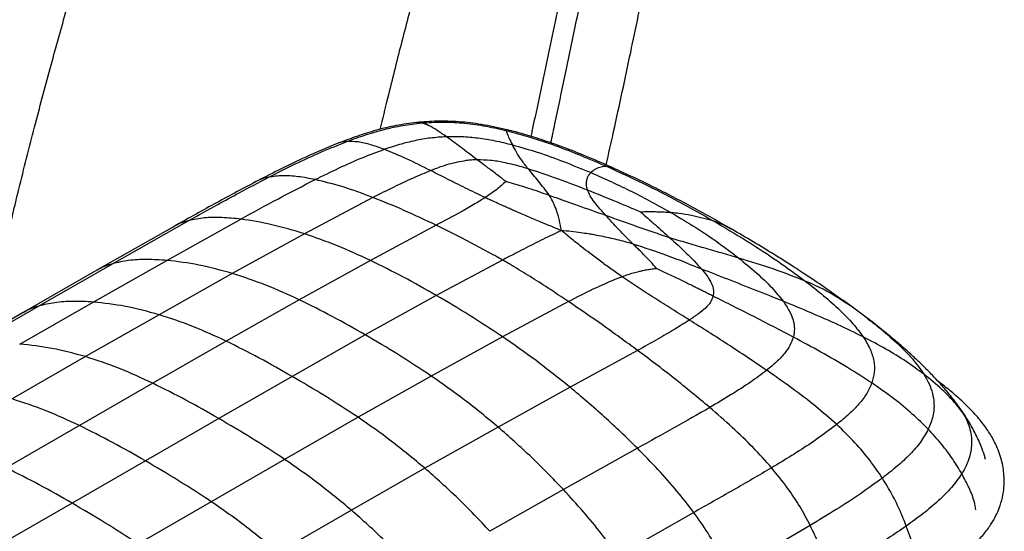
# Paper-space layout '_Isometric' of a CAD drawing. Header units: millimetres. Extents: x -373 to 687, y -154 to 896.
# Tile 14 of 15: x 451 to 687, y 394 to 517. Entities that reach past the tile are written whole.
import ezdxf

# ---------------------------------------------------------------- set-up
doc = ezdxf.new("R2010")
doc.units = ezdxf.units.MM

psp = doc.layouts.new('_Isometric')

# ---------------------------------------------------------------- linework, layer by layer
at = {"color": 7, "linetype": 'Continuous', "lineweight": 25}
for p, q in [((547.52, 491.84), (546.26, 491.93)), ((593.56, 480.9), (591.84, 481.43)), ((535.83, 474.03), (519.45, 465.36)), ((486.52, 459.01), (504.27, 468.87)), ((617.23, 468.46), (612.01, 469.77)), ((488.12, 467.02), (469.82, 456.63)), ((473.54, 458.19), (491.8, 468.51)), ((550.96, 467.42), (535.23, 458.99)), ((557, 464.43), (550.96, 467.42)), ((619.75, 467.45), (617.23, 468.46)), ((621.63, 466.41), (619.75, 467.45)), ((519.45, 465.36), (502.21, 455.88)), ((564.77, 460.27), (557, 464.43)), ((455.88, 448.09), (473.54, 458.19)), ((468.92, 449.06), (486.52, 459.01)), ((535.23, 458.99), (518.22, 449.59)), ((566.83, 459.09), (550.99, 450.65)), ((469.82, 456.63), (452.22, 446.52)), ((502.21, 455.88), (484.7, 446.03)), ((550.99, 450.65), (533.98, 441.21)), ((438.34, 437.99), (455.88, 448.09)), ((451.36, 439), (468.92, 449.06)), ((518.22, 449.59), (500.75, 439.7)), ((582.6, 449.16), (566.8, 440.76)), ((653.74, 445.44), (649.89, 448.29)), ((452.22, 446.52), (434.72, 436.43)), ((484.7, 446.03), (467.14, 436)), ((653.65, 445.46), (653.93, 445.24)), ((533.98, 441.21), (516.51, 431.28)), ((566.8, 440.76), (549.77, 431.38)), ((500.75, 439.7), (483.21, 429.64)), ((467.14, 436), (449.6, 425.89)), ((599.13, 437.49), (582.98, 428.68)), ((516.51, 431.28), (498.96, 421.2)), ((549.77, 431.38), (532.27, 421.51)), ((483.21, 429.64), (465.67, 419.53)), ((582.98, 428.68), (565.76, 419.19)), ((675.53, 424.45), (676.9, 422.6)), ((532.27, 421.51), (514.71, 411.46)), ((678.49, 420.22), (676.9, 422.6)), ((465.67, 419.53), (448.15, 409.42)), ((498.96, 421.2), (481.43, 411.09)), ((565.76, 419.19), (548.25, 409.35)), ((599.08, 414.13), (581.38, 404.24)), ((481.43, 411.09), (463.9, 400.98)), ((514.71, 411.46), (497.17, 401.35)), ((548.25, 409.35), (530.69, 399.32)), ((581.38, 404.24), (563.82, 394.27)), ((463.9, 400.98), (446.38, 390.93)), ((497.17, 401.35), (479.64, 391.23)), ((530.69, 399.32), (513.16, 389.2)), ((612.56, 398.79), (594.35, 388.45)), ((640.42, 395.64), (621.02, 384.41))]:
    psp.add_line(p, q, dxfattribs=at)
for points, knots in [([(443.26, 441.36), (443.44, 442.22), (443.9, 444.4), (444.65, 447.88), (446.11, 454.57), (448.24, 463.95), (451.36, 476.95), (454.81, 490.55), (458.56, 504.59), (462.27, 517.91), (465.9, 530.65), (469.57, 543.15), (473.47, 555.83), (477.72, 569.07), (482.04, 582), (486.36, 594.49), (490.57, 606.3), (494.93, 618.18), (499.37, 629.85), (503.77, 640.98), (508.05, 651.24), (512.15, 660.45), (516.09, 668.54), (519.86, 675.62), (522.5, 679.88), (523.75, 681.89)], [0, 0, 0, 0, 0.010905, 0.027386, 0.043843, 0.09511, 0.145059, 0.206616, 0.264832, 0.319906, 0.37217, 0.423126, 0.474851, 0.529328, 0.586968, 0.634818, 0.683747, 0.733161, 0.78181, 0.828289, 0.871202, 0.90949, 0.943354, 0.973328, 1, 1, 1, 1]), ([(591.63, 481.81), (592.22, 484.47), (593.51, 490.3), (595.47, 499.27), (597.44, 508.49), (599.47, 518.18), (601.49, 528.14), (603.52, 538.37), (605.38, 547.84), (606.91, 555.86), (608.13, 562.44), (609.08, 567.64), (609.75, 571.42), (610.2, 573.98), (610.46, 575.49), (610.71, 576.9), (610.93, 578.23), (611.18, 579.65), (611.47, 581.36), (611.77, 583.19), (612.09, 585.11), (612.45, 587.33), (612.92, 590.29), (613.5, 594.01), (614.22, 598.82), (615.05, 604.81), (615.92, 612.01), (616.69, 619.52), (616.97, 624.72), (617.11, 627.14)], [0, 0, 0, 0, 0.053738, 0.118006, 0.18166, 0.240586, 0.315152, 0.384505, 0.449552, 0.509164, 0.549352, 0.585411, 0.617096, 0.628363, 0.63896, 0.64888, 0.658117, 0.666942, 0.679136, 0.694257, 0.705138, 0.720657, 0.741604, 0.767964, 0.799662, 0.843639, 0.894277, 0.950723, 1, 1, 1, 1]), ([(573.98, 624.6), (573.54, 622.21), (572.63, 617.17), (570.81, 609.46), (568.7, 601.29), (566.33, 592.81), (564.46, 586.37), (563.07, 581.69), (562.12, 578.48), (560.95, 574.57), (559.67, 570.33), (557.19, 562.13), (553.75, 550.77), (549.54, 536.52), (545.89, 523.39), (542.52, 510.55), (539.76, 499.53), (538.11, 492.77), (537.51, 490.3)], [0, 0, 0, 0, 0.051425, 0.10812, 0.168834, 0.232267, 0.297099, 0.313135, 0.337238, 0.369143, 0.400872, 0.432384, 0.553284, 0.655809, 0.752406, 0.847611, 0.944234, 1, 1, 1, 1]), ([(600.93, 622.69), (600.41, 618.82), (599.42, 611.4), (597.49, 600.99), (595.58, 591.61), (593.78, 583.2), (592.15, 575.74), (590.73, 569.2), (589.19, 562.1), (587.44, 554.04), (585.42, 544.63), (583.43, 535.34), (581.49, 526.18), (579.62, 517.22), (577.72, 508.14), (575.81, 499.01), (574.43, 492.5), (573.69, 489.05), (573.6, 488.63)], [0, 0, 0, 0, 0.083853, 0.160765, 0.23077, 0.293819, 0.349897, 0.398997, 0.441113, 0.509915, 0.580387, 0.652722, 0.71885, 0.785936, 0.853799, 0.922441, 0.990678, 1, 1, 1, 1]), ([(578.38, 487.06), (578.71, 488.59), (579.86, 493.98), (581.86, 503.5), (584.44, 515.87), (587.14, 528.75), (589.94, 541.88), (592.34, 553.03), (594.32, 562.19), (595.85, 569.22), (597.32, 575.94), (598.5, 581.36), (599.47, 585.89), (600.33, 589.92), (601.33, 594.74), (602.44, 600.36), (603.64, 606.81), (604.87, 614.12), (605.54, 619.35), (605.9, 622.11)], [0, 0, 0, 0, 0.03419, 0.120326, 0.211965, 0.309639, 0.40732, 0.505007, 0.558733, 0.612087, 0.662325, 0.709054, 0.733355, 0.76335, 0.799072, 0.840541, 0.887772, 0.940876, 1, 1, 1, 1]), ([(567.53, 490.32), (565.62, 490.74), (561.97, 491.54), (556.46, 492.17), (551.22, 492.36), (547.9, 492.09), (546.26, 491.96)], [0, 0, 0, 0, 0.275367, 0.528668, 0.767797, 1, 1, 1, 1]), ([(546.26, 491.96), (544.63, 491.74), (541.33, 491.3), (536.57, 490.13), (531.87, 488.66), (528.84, 487.49), (527.29, 486.9)], [0, 0, 0, 0, 0.238892, 0.482355, 0.734898, 1, 1, 1, 1]), ([(529.62, 487.41), (531.08, 487.95), (533.94, 489), (538.4, 490.3), (542.89, 491.31), (545.99, 491.67), (547.52, 491.84)], [0, 0, 0, 0, 0.266975, 0.519842, 0.762546, 1, 1, 1, 1]), ([(547.52, 491.84), (549.09, 491.94), (552.27, 492.14), (557.23, 491.89), (562.42, 491.23), (565.85, 490.45), (567.63, 490.05)], [0, 0, 0, 0, 0.231651, 0.470619, 0.724212, 1, 1, 1, 1]), ([(553.32, 488.62), (552.59, 489.13), (551.14, 490.13), (549.21, 491.27), (548.08, 491.66), (547.52, 491.84)], [0, 0, 0, 0, 0.344512, 0.680469, 1, 1, 1, 1]), ([(567.53, 490.32), (567.53, 490.32), (567.51, 490.39), (567.57, 490.22), (567.63, 490.05)], [0, 0, 0, 0, 0.011241, 1, 1, 1, 1]), ([(593.56, 480.98), (591.42, 481.92), (587.4, 483.69), (581.54, 485.99), (576.33, 487.82), (571.75, 489.25), (568.85, 489.99), (567.53, 490.32)], [0, 0, 0, 0, 0.263794, 0.493484, 0.690941, 0.858771, 1, 1, 1, 1]), ([(567.63, 490.05), (567.72, 489.83), (567.89, 489.37), (568.4, 488.18), (568.92, 487.15), (569.18, 486.63)], [0, 0, 0, 0, 0.322802, 0.65847, 1, 1, 1, 1]), ([(567.63, 490.05), (569.55, 489.54), (573.56, 488.48), (579.5, 486.45), (585.68, 484.1), (589.75, 482.33), (591.84, 481.43)], [0, 0, 0, 0, 0.2220668, 0.4640344, 0.7241543, 1, 1, 1, 1]), ([(538.53, 485.55), (539.77, 485.97), (542.16, 486.78), (545.88, 487.71), (549.56, 488.37), (552.08, 488.54), (553.32, 488.62)], [0, 0, 0, 0, 0.2738812, 0.5278106, 0.7676066, 1, 1, 1, 1]), ([(553.32, 488.62), (554.57, 488.64), (557.12, 488.68), (561.04, 488.3), (565.11, 487.63), (567.79, 486.97), (569.18, 486.63)], [0, 0, 0, 0, 0.23247, 0.471968, 0.72561, 1, 1, 1, 1]), ([(560.76, 483.03), (559.38, 484.09), (556.64, 486.18), (554.42, 487.81), (553.32, 488.62)], [0, 0, 0, 0, 0.504639, 1, 1, 1, 1]), ([(527.29, 486.9), (524.78, 485.85), (519.97, 483.84), (513.53, 480.73), (509.56, 478.69), (507.71, 477.75)], [0, 0, 0, 0, 0.369361, 0.707327, 1, 1, 1, 1]), ([(510.92, 478.88), (513.03, 479.94), (517.14, 482.01), (523.33, 484.9), (527.57, 486.59), (529.62, 487.41)], [0, 0, 0, 0, 0.352033, 0.687128, 1, 1, 1, 1]), ([(522.04, 478.32), (523.93, 479.25), (527.59, 481.05), (533.04, 483.5), (536.76, 484.89), (538.53, 485.55)], [0, 0, 0, 0, 0.359413, 0.694552, 1, 1, 1, 1]), ([(529.62, 487.41), (528.82, 487.35), (528.01, 487.3), (527.3, 486.9), (527.3, 486.9)], [0, 0, 0, 0, 0.991783, 1, 1, 1, 1]), ([(538.53, 485.55), (537.43, 485.94), (535.28, 486.7), (532.31, 487.4), (530.5, 487.41), (529.62, 487.41)], [0, 0, 0, 0, 0.349797, 0.685023, 1, 1, 1, 1]), ([(549.67, 480.46), (547.69, 481.44), (543.72, 483.43), (540.27, 484.84), (538.53, 485.55)], [0, 0, 0, 0, 0.496081, 1, 1, 1, 1]), ([(572.93, 480.9), (572.4, 481.59), (571.32, 483.01), (570.11, 484.93), (569.49, 486.06), (569.18, 486.63)], [0, 0, 0, 0, 0.318677, 0.654574, 1, 1, 1, 1]), ([(569.18, 486.63), (571.19, 486.05), (575.41, 484.85), (581.65, 482.59), (585.8, 480.86), (587.95, 479.97)], [0, 0, 0, 0, 0.304322, 0.639776, 1, 1, 1, 1]), ([(558.12, 482.85), (556.71, 482.59), (553.67, 482.03), (551.06, 481.01), (549.67, 480.46)], [0, 0, 0, 0, 0.463242, 1, 1, 1, 1]), ([(560.76, 483.03), (560.31, 483.02), (559.42, 483), (558.55, 482.9), (558.12, 482.85)], [0, 0, 0, 0, 0.499998, 1, 1, 1, 1]), ([(567.62, 477.83), (567.02, 478.31), (565.88, 479.23), (564.71, 480.11), (564.1, 480.57), (563.91, 480.71), (563.59, 480.95), (563.23, 481.21), (562.93, 481.43), (562.81, 481.52), (562.77, 481.55), (562.76, 481.56), (562.75, 481.57), (562.73, 481.58), (562.71, 481.6), (562.7, 481.6), (562.7, 481.61), (562.69, 481.61), (562.66, 481.63), (562.55, 481.71), (561.9, 482.19), (561.29, 482.64), (560.76, 483.03)], [0, 0, 0, 0, 0.249096, 0.470928, 0.49546, 0.515518, 0.552964, 0.634456, 0.672429, 0.687445, 0.689517, 0.690049, 0.691227, 0.695424, 0.699695, 0.699983, 0.700102, 0.700492, 0.704621, 0.712877, 0.749763, 1, 1, 1, 1]), ([(572.93, 480.9), (572.27, 481.09), (570.98, 481.48), (569.04, 481.98), (566.71, 482.5), (563.95, 482.96), (561.81, 483.01), (560.76, 483.03)], [0, 0, 0, 0, 0.171622, 0.3355586, 0.4942714, 0.750392, 1, 1, 1, 1]), ([(549.67, 480.46), (548.25, 479.87), (545.24, 478.62), (540.65, 476.45), (537.49, 474.86), (535.83, 474.03)], [0, 0, 0, 0, 0.295487, 0.630969, 1, 1, 1, 1]), ([(562.68, 474.01), (561.08, 474.78), (557.88, 476.3), (553.57, 478.48), (550.97, 479.8), (549.67, 480.46)], [0, 0, 0, 0, 0.332368, 0.663932, 1, 1, 1, 1]), ([(578.04, 474.51), (577.18, 475.68), (575.45, 478.02), (573.77, 479.94), (572.93, 480.9)], [0, 0, 0, 0, 0.498894, 1, 1, 1, 1]), ([(587.13, 475.8), (584.83, 476.7), (580.17, 478.53), (575.36, 480.1), (572.93, 480.9)], [0, 0, 0, 0, 0.494284, 1, 1, 1, 1]), ([(591.84, 481.43), (591.36, 481.42), (590.39, 481.39), (589.04, 480.87), (588.31, 480.27), (587.95, 479.97)], [0, 0, 0, 0, 0.330439, 0.666135, 1, 1, 1, 1]), ([(591.84, 481.43), (594.72, 480.11), (600.58, 477.43), (609.04, 473.08), (614.49, 470.01), (617.23, 468.46)], [0, 0, 0, 0, 0.322537, 0.658026, 1, 1, 1, 1]), ([(621.67, 466.45), (618.59, 468.2), (612.52, 471.63), (603.17, 476.51), (596.71, 479.51), (593.56, 480.98)], [0, 0, 0, 0, 0.344974, 0.680483, 1, 1, 1, 1]), ([(491.8, 468.51), (494.11, 469.8), (498.11, 472.03), (504.45, 475.5), (508.55, 477.64), (510.92, 478.88)], [0, 0, 0, 0, 0.3668543, 0.6332309, 1, 1, 1, 1]), ([(504.27, 468.87), (507.24, 470.5), (513.09, 473.72), (519.09, 476.8), (522.04, 478.32)], [0, 0, 0, 0, 0.5076558, 1, 1, 1, 1]), ([(510.92, 478.88), (509.94, 478.66), (508.81, 478.42), (507.84, 477.78), (507.72, 477.7)], [0, 0, 0, 0, 0.877071, 1, 1, 1, 1]), ([(522.04, 478.32), (520.67, 478.58), (518, 479.08), (514.28, 479.34), (512.02, 479.03), (510.92, 478.88)], [0, 0, 0, 0, 0.352101, 0.686726, 1, 1, 1, 1]), ([(535.83, 474.03), (533.42, 474.93), (528.63, 476.71), (524.23, 477.78), (522.04, 478.32)], [0, 0, 0, 0, 0.503156, 1, 1, 1, 1]), ([(587.95, 479.97), (587.88, 479.89), (587.72, 479.73), (587.52, 479.47), (587.32, 479.18), (587.17, 478.89), (587.03, 478.58), (586.91, 478.19), (586.82, 477.7), (586.82, 477.1), (586.9, 476.49), (587.06, 476.03), (587.13, 475.8)], [0, 0, 0, 0, 0.08397, 0.167343, 0.25008, 0.344031, 0.40955, 0.495967, 0.633471, 0.750485, 0.876108, 1, 1, 1, 1]), ([(587.95, 479.97), (591.29, 478.49), (598.06, 475.47), (604.14, 472.09), (607.23, 470.38)], [0, 0, 0, 0, 0.491762, 1, 1, 1, 1]), ([(507.7, 477.74), (504.4, 475.99), (497.79, 472.47), (491.33, 468.84), (488.11, 467.02)], [0, 0, 0, 0, 0.500162, 1, 1, 1, 1]), ([(567.62, 477.83), (566.93, 477.21), (565.54, 475.97), (563.64, 474.67), (562.68, 474.01)], [0, 0, 0, 0, 0.493948, 1, 1, 1, 1]), ([(578.04, 474.51), (576.38, 475.09), (572.93, 476.31), (569.44, 477.31), (567.62, 477.83)], [0, 0, 0, 0, 0.479014, 1, 1, 1, 1]), ([(591.56, 469.71), (590.58, 470.81), (589.12, 472.47), (587.72, 474.46), (587.33, 475.35), (587.13, 475.8)], [0, 0, 0, 0, 0.49345, 0.744996, 1, 1, 1, 1]), ([(599.87, 470.54), (598.01, 471.33), (593.74, 473.14), (589.52, 474.84), (587.13, 475.8)], [0, 0, 0, 0, 0.4342764, 1, 1, 1, 1]), ([(550.96, 467.42), (548.36, 468.64), (543.13, 471.11), (538.28, 473.05), (535.83, 474.03)], [0, 0, 0, 0, 0.4961109, 1, 1, 1, 1]), ([(562.68, 474.01), (561.88, 473.5), (560.07, 472.35), (556.13, 470.17), (552.98, 468.49), (550.96, 467.42)], [0, 0, 0, 0, 0.223763, 0.504277, 1, 1, 1, 1]), ([(580.92, 466.15), (580.1, 466.48), (578.51, 467.12), (575.92, 468.19), (573.61, 469.16), (571.58, 470.03), (570.18, 470.63), (569.01, 471.14), (567.93, 471.62), (566.97, 472.05), (565.81, 472.57), (564.76, 473.05), (563.63, 473.57), (563.01, 473.86), (562.68, 474.01)], [0, 0, 0, 0, 0.126972, 0.246045, 0.405423, 0.495175, 0.575326, 0.636128, 0.688918, 0.756256, 0.800345, 0.887221, 0.939851, 1, 1, 1, 1]), ([(579.73, 471.01), (579.49, 471.62), (579, 472.84), (578.36, 473.95), (578.04, 474.51)], [0, 0, 0, 0, 0.498624, 1, 1, 1, 1]), ([(591.56, 469.71), (589.29, 470.51), (585.78, 471.76), (582.31, 472.98), (580.91, 473.48), (580.42, 473.65), (579.41, 474.01), (578.58, 474.31), (578.04, 474.51)], [0, 0, 0, 0, 0.494408, 0.765031, 0.773307, 0.810376, 0.875232, 1, 1, 1, 1]), ([(580.92, 466.15), (580.77, 466.96), (580.55, 468.19), (580.23, 469.44), (580, 470.25), (579.85, 470.66), (579.73, 471.01)], [0, 0, 0, 0, 0.486762, 0.734448, 0.774438, 1, 1, 1, 1]), ([(504.27, 468.87), (502.74, 469.02), (499.75, 469.32), (495.55, 469.26), (493.03, 468.76), (491.8, 468.51)], [0, 0, 0, 0, 0.35205, 0.686529, 1, 1, 1, 1]), ([(519.45, 465.36), (516.83, 466.15), (511.65, 467.72), (506.71, 468.49), (504.27, 468.87)], [0, 0, 0, 0, 0.504298, 1, 1, 1, 1]), ([(606.83, 464.43), (605.51, 464.85), (602.89, 465.7), (597.76, 467.48), (594.03, 468.82), (591.56, 469.71)], [0, 0, 0, 0, 0.254956, 0.506447, 1, 1, 1, 1]), ([(598.08, 462.91), (597.77, 463.2), (597.19, 463.76), (596.63, 464.31), (596.36, 464.59), (596.28, 464.67), (596.08, 464.87), (595.49, 465.48), (593.87, 467.17), (592.53, 468.64), (591.56, 469.71)], [0, 0, 0, 0, 0.124775, 0.23397, 0.237291, 0.242458, 0.269598, 0.323197, 0.50488, 1, 1, 1, 1]), ([(604.64, 470.54), (604.22, 470.55), (603.27, 470.58), (601.72, 470.59), (600.58, 470.57), (599.95, 470.55), (599.9, 470.54), (599.88, 470.54), (599.87, 470.54)], [0, 0, 0, 0, 0.271396, 0.601335, 0.971678, 0.985839, 0.99292, 1, 1, 1, 1]), ([(599.87, 470.54), (601, 469.56), (603.25, 467.6), (605.64, 465.48), (606.83, 464.43)], [0, 0, 0, 0, 0.504011, 1, 1, 1, 1]), ([(607.23, 470.38), (606.89, 470.4), (606.46, 470.44), (605.6, 470.49), (605.07, 470.52), (604.64, 470.54)], [0, 0, 0, 0, 0.386208, 0.511947, 1, 1, 1, 1]), ([(607.23, 470.38), (609.2, 469.2), (613.13, 466.87), (618.47, 463.26), (621.72, 460.78), (623.32, 459.56)], [0, 0, 0, 0, 0.339849, 0.674845, 1, 1, 1, 1]), ([(612.01, 469.77), (611.01, 469.93), (609.44, 470.18), (607.82, 470.32), (607.23, 470.38)], [0, 0, 0, 0, 0.632037, 1, 1, 1, 1]), ([(491.8, 468.51), (490.7, 468.2), (489.4, 467.84), (488.31, 467.09), (488.14, 466.98)], [0, 0, 0, 0, 0.846218, 1, 1, 1, 1]), ([(617.23, 468.46), (619.9, 466.88), (625.2, 463.75), (632.55, 458.97), (637.02, 455.69), (639.21, 454.08)], [0, 0, 0, 0, 0.341976, 0.677465, 1, 1, 1, 1]), ([(649.89, 448.29), (646.94, 450.38), (643.06, 453.14), (638.4, 456.2), (636.3, 457.56), (634.21, 458.89), (629.47, 461.87), (625.07, 464.45), (621.66, 466.46)], [0, 0, 0, 0, 0.3332073, 0.4380171, 0.5001099, 0.5525499, 0.6531843, 1, 1, 1, 1]), ([(535.23, 458.99), (532.58, 460.21), (527.25, 462.66), (522.06, 464.45), (519.45, 465.36)], [0, 0, 0, 0, 0.495647, 1, 1, 1, 1]), ([(579.89, 465.66), (578.38, 464.93), (575.34, 463.46), (572.3, 461.91), (570.77, 461.12)], [0, 0, 0, 0, 0.4974887, 1, 1, 1, 1]), ([(580.92, 466.15), (580.74, 466.06), (580.39, 465.9), (580.05, 465.74), (579.89, 465.66)], [0, 0, 0, 0, 0.525692, 1, 1, 1, 1]), ([(595.47, 455.09), (594.55, 455.72), (592.76, 456.96), (590.18, 458.84), (587.85, 460.59), (585.46, 462.44), (583.2, 464.25), (581.64, 465.55), (580.92, 466.15)], [0, 0, 0, 0, 0.168994, 0.331099, 0.504804, 0.64255, 0.83433, 1, 1, 1, 1]), ([(590.42, 464.79), (589.72, 464.93), (588.91, 465.08), (587.88, 465.25), (586.96, 465.39), (584.61, 465.74), (582.47, 465.98), (580.92, 466.15)], [0, 0, 0, 0, 0.221965, 0.258686, 0.32743, 0.512723, 1, 1, 1, 1]), ([(598.08, 462.91), (596.82, 463.26), (594.29, 463.98), (591.71, 464.52), (590.42, 464.79)], [0, 0, 0, 0, 0.499058, 1, 1, 1, 1]), ([(606.83, 464.43), (608.17, 463.22), (610.84, 460.82), (613.26, 458.22), (614.46, 456.92)], [0, 0, 0, 0, 0.500554, 1, 1, 1, 1]), ([(623.32, 459.56), (621.94, 459.96), (619.21, 460.76), (615.05, 461.95), (610.93, 463.15), (608.19, 464), (606.83, 464.43)], [0, 0, 0, 0, 0.2601302, 0.5137396, 0.7602546, 1, 1, 1, 1]), ([(599.72, 461.27), (599.45, 461.55), (598.9, 462.09), (598.35, 462.63), (598.08, 462.91)], [0, 0, 0, 0, 0.4951517, 1, 1, 1, 1]), ([(614.46, 456.92), (611.75, 458.01), (606.33, 460.18), (600.83, 462), (598.08, 462.91)], [0, 0, 0, 0, 0.50113, 1, 1, 1, 1]), ([(486.52, 459.01), (484.92, 459.11), (481.81, 459.3), (477.43, 459.09), (474.81, 458.49), (473.54, 458.19)], [0, 0, 0, 0, 0.351928, 0.686418, 1, 1, 1, 1]), ([(566.83, 459.09), (566.49, 459.29), (566.12, 459.5), (565.43, 459.89), (565.09, 460.09), (564.77, 460.27)], [0, 0, 0, 0, 0.500076, 0.535397, 1, 1, 1, 1]), ([(570.77, 461.12), (570.67, 461.07), (569.79, 460.62), (568.47, 459.94), (567.26, 459.31), (566.83, 459.09)], [0, 0, 0, 0, 0.078559, 0.671748, 1, 1, 1, 1]), ([(603.67, 457.02), (603.66, 457.03), (603.22, 457.62), (602.2, 458.71), (600.88, 460.11), (600.05, 460.94), (599.72, 461.27)], [0, 0, 0, 0, 0.008921, 0.381786, 0.755248, 1, 1, 1, 1]), ([(623.32, 459.56), (624.77, 458.37), (627.59, 456.07), (631.22, 452.63), (633.08, 450.33), (633.97, 449.23)], [0, 0, 0, 0, 0.360231, 0.695672, 1, 1, 1, 1]), ([(639.21, 454.08), (636.69, 455.07), (631.63, 457.06), (626.1, 458.72), (623.32, 459.56)], [0, 0, 0, 0, 0.498049, 1, 1, 1, 1]), ([(473.54, 458.19), (472.4, 457.85), (471.08, 457.46), (469.99, 456.69), (469.84, 456.59)], [0, 0, 0, 0, 0.869528, 1, 1, 1, 1]), ([(502.21, 455.88), (499.52, 456.62), (494.19, 458.1), (489.06, 458.71), (486.52, 459.01)], [0, 0, 0, 0, 0.5041799, 1, 1, 1, 1]), ([(550.99, 450.65), (548.36, 452.14), (543.09, 455.13), (537.86, 457.7), (535.23, 458.99)], [0, 0, 0, 0, 0.497993, 1, 1, 1, 1]), ([(568.86, 457.91), (568.68, 458.01), (568.34, 458.21), (567.66, 458.61), (567.17, 458.89), (566.83, 459.09)], [0, 0, 0, 0, 0.271001, 0.499916, 1, 1, 1, 1]), ([(582.6, 449.16), (582.48, 449.23), (581.03, 450.21), (578.15, 452.12), (573.96, 454.81), (570.83, 456.74), (569.12, 457.75), (568.86, 457.91)], [0, 0, 0, 0, 0.025474, 0.313905, 0.627933, 0.94216, 1, 1, 1, 1]), ([(603.67, 457.02), (603.31, 456.97), (602.6, 456.89), (601.51, 456.73), (600.47, 456.54), (599.32, 456.28), (598.11, 455.96), (596.77, 455.55), (595.91, 455.24), (595.47, 455.09)], [0, 0, 0, 0, 0.128691, 0.249534, 0.381401, 0.493874, 0.664774, 0.826964, 1, 1, 1, 1]), ([(617.19, 450.46), (616.81, 450.65), (616.05, 451.03), (614.92, 451.6), (613.88, 452.12), (612.86, 452.63), (611.8, 453.15), (610.96, 453.57), (610.02, 454.03), (609.05, 454.5), (607.68, 455.17), (606.3, 455.82), (604.96, 456.44), (604.09, 456.83), (603.67, 457.02)], [0, 0, 0, 0, 0.0834999, 0.1668148, 0.250239, 0.3135578, 0.3935669, 0.4839089, 0.5017505, 0.6014075, 0.7006657, 0.8071501, 0.9081317, 1, 1, 1, 1]), ([(614.46, 456.92), (614.85, 456.45), (615.7, 455.42), (616.6, 453.99), (617.14, 452.67), (617.37, 451.56), (617.25, 450.82), (617.19, 450.46)], [0, 0, 0, 0, 0.229443, 0.49586, 0.663443, 0.834129, 1, 1, 1, 1]), ([(633.97, 449.23), (631.73, 450.13), (627.33, 451.9), (620.81, 454.44), (616.54, 456.11), (614.46, 456.92)], [0, 0, 0, 0, 0.345424, 0.681318, 1, 1, 1, 1]), ([(518.22, 449.59), (515.56, 450.81), (510.18, 453.26), (504.88, 455), (502.21, 455.88)], [0, 0, 0, 0, 0.49538, 1, 1, 1, 1]), ([(595.47, 455.09), (595.17, 454.98), (594.57, 454.77), (593.98, 454.54), (593.69, 454.42)], [0, 0, 0, 0, 0.499744, 1, 1, 1, 1]), ([(611.52, 444.75), (610.1, 445.64), (607.29, 447.4), (603.18, 450), (599.21, 452.55), (596.71, 454.24), (595.47, 455.09)], [0, 0, 0, 0, 0.25315, 0.500143, 0.750983, 1, 1, 1, 1]), ([(593.69, 454.42), (591.93, 453.66), (588.12, 452.01), (584.53, 450.16), (582.6, 449.16)], [0, 0, 0, 0, 0.461623, 1, 1, 1, 1]), ([(639.21, 454.08), (640.71, 452.92), (643.61, 450.65), (647.43, 447.24), (650.67, 443.97), (652.3, 441.77), (653.08, 440.72)], [0, 0, 0, 0, 0.275845, 0.535967, 0.777936, 1, 1, 1, 1]), ([(649.85, 448.19), (648.57, 449.09), (645.33, 451.34), (641.51, 453.05), (639.21, 454.08)], [0, 0, 0, 0, 0.398226, 1, 1, 1, 1]), ([(566.8, 440.76), (564.15, 442.52), (558.88, 446.02), (553.61, 449.11), (550.99, 450.65)], [0, 0, 0, 0, 0.502002, 1, 1, 1, 1]), ([(617.19, 450.46), (617.02, 449.97), (616.67, 448.98), (615.38, 447.57), (613.65, 446.16), (612.26, 445.24), (611.52, 444.75)], [0, 0, 0, 0, 0.226077, 0.460399, 0.715445, 1, 1, 1, 1]), ([(636.38, 440.67), (633.18, 442.34), (626.78, 445.68), (620.38, 448.87), (617.19, 450.46)], [0, 0, 0, 0, 0.5003223, 1, 1, 1, 1]), ([(455.88, 448.09), (454.73, 447.73), (453.44, 447.33), (452.36, 446.58), (452.24, 446.49)], [0, 0, 0, 0, 0.886002, 1, 1, 1, 1]), ([(468.92, 449.06), (467.31, 449.14), (464.18, 449.3), (459.79, 449.03), (457.15, 448.39), (455.88, 448.09)], [0, 0, 0, 0, 0.351926, 0.686481, 1, 1, 1, 1]), ([(484.7, 446.03), (481.99, 446.77), (476.63, 448.23), (471.47, 448.78), (468.92, 449.06)], [0, 0, 0, 0, 0.504041, 1, 1, 1, 1]), ([(533.98, 441.21), (531.36, 442.71), (526.1, 445.71), (520.85, 448.29), (518.22, 449.59)], [0, 0, 0, 0, 0.497777, 1, 1, 1, 1]), ([(599.13, 437.49), (596.31, 439.55), (590.71, 443.65), (585.29, 447.33), (582.6, 449.16)], [0, 0, 0, 0, 0.5038833, 1, 1, 1, 1]), ([(633.97, 449.23), (634.48, 448.47), (635.47, 447.01), (636.37, 444.82), (636.75, 442.71), (636.5, 441.34), (636.38, 440.67)], [0, 0, 0, 0, 0.27439, 0.528032, 0.767529, 1, 1, 1, 1]), ([(653.08, 440.72), (651.09, 441.7), (647.02, 443.69), (640.61, 446.49), (636.19, 448.31), (633.97, 449.23)], [0, 0, 0, 0, 0.322801, 0.658469, 1, 1, 1, 1]), ([(500.75, 439.7), (498.08, 440.93), (492.69, 443.42), (487.38, 445.16), (484.7, 446.03)], [0, 0, 0, 0, 0.495092, 1, 1, 1, 1]), ([(675.68, 424.44), (674.91, 425.44), (673.51, 427.28), (671.46, 429.62), (669.83, 431.37), (668.56, 432.67), (667.51, 433.71), (666.55, 434.64), (665.53, 435.6), (664.27, 436.77), (662.54, 438.31), (660.21, 440.3), (657.23, 442.75), (654.98, 444.48), (653.74, 445.44)], [0, 0, 0, 0, 0.121905, 0.222186, 0.298743, 0.351746, 0.397688, 0.440908, 0.481386, 0.534218, 0.611537, 0.714305, 0.843513, 1, 1, 1, 1]), ([(653.93, 445.24), (654.86, 444.54), (657.45, 442.58), (661.14, 439.33), (664.91, 435.59), (666.72, 433.05), (667.58, 431.83)], [0, 0, 0, 0, 0.168434, 0.467474, 0.745069, 1, 1, 1, 1]), ([(611.52, 444.75), (610.36, 444.02), (607.88, 442.45), (603.71, 440.05), (600.71, 438.37), (599.13, 437.49)], [0, 0, 0, 0, 0.295487, 0.630969, 1, 1, 1, 1]), ([(630.01, 432.74), (626.89, 434.83), (620.71, 438.98), (614.57, 442.84), (611.52, 444.75)], [0, 0, 0, 0, 0.503918, 1, 1, 1, 1]), ([(549.77, 431.38), (547.13, 433.12), (541.87, 436.6), (536.61, 439.68), (533.98, 441.21)], [0, 0, 0, 0, 0.502221, 1, 1, 1, 1]), ([(582.98, 428.68), (580.27, 430.85), (574.89, 435.15), (569.48, 438.9), (566.8, 440.76)], [0, 0, 0, 0, 0.50435, 1, 1, 1, 1]), ([(636.38, 440.67), (636.15, 440.01), (635.68, 438.66), (634.26, 436.68), (632.38, 434.69), (630.82, 433.41), (630.01, 432.74)], [0, 0, 0, 0, 0.23238, 0.472189, 0.72613, 1, 1, 1, 1]), ([(655.16, 429.71), (653.22, 430.96), (649.23, 433.53), (642.93, 437.15), (638.58, 439.49), (636.38, 440.67)], [0, 0, 0, 0, 0.319524, 0.65549, 1, 1, 1, 1]), ([(653.08, 440.72), (653.69, 439.74), (654.84, 437.87), (655.71, 435.04), (655.9, 432.32), (655.4, 430.57), (655.16, 429.71)], [0, 0, 0, 0, 0.275779, 0.529386, 0.768363, 1, 1, 1, 1]), ([(667.58, 431.83), (666.19, 432.84), (663.32, 434.94), (658.46, 437.9), (654.92, 439.76), (653.08, 440.72)], [0, 0, 0, 0, 0.311529, 0.644027, 1, 1, 1, 1]), ([(467.14, 436), (464.44, 436.74), (459.07, 438.19), (453.92, 438.74), (451.36, 439)], [0, 0, 0, 0, 0.503985, 1, 1, 1, 1]), ([(516.51, 431.28), (513.89, 432.78), (508.63, 435.78), (503.39, 438.39), (500.75, 439.7)], [0, 0, 0, 0, 0.497556, 1, 1, 1, 1]), ([(483.21, 429.64), (480.54, 430.88), (475.14, 433.38), (469.83, 435.12), (467.14, 436)], [0, 0, 0, 0, 0.494964, 1, 1, 1, 1]), ([(616.4, 423.85), (613.54, 426.22), (607.8, 431), (602.04, 435.32), (599.13, 437.49)], [0, 0, 0, 0, 0.496843, 1, 1, 1, 1]), ([(532.27, 421.51), (529.63, 423.24), (524.38, 426.69), (519.12, 429.75), (516.51, 431.28)], [0, 0, 0, 0, 0.502442, 1, 1, 1, 1]), ([(565.76, 419.19), (563.1, 421.39), (557.82, 425.76), (552.43, 429.52), (549.77, 431.38)], [0, 0, 0, 0, 0.50462, 1, 1, 1, 1]), ([(630.01, 432.74), (628.74, 431.79), (626.07, 429.79), (621.46, 426.86), (618.12, 424.87), (616.4, 423.85)], [0, 0, 0, 0, 0.305451, 0.640589, 1, 1, 1, 1]), ([(646.75, 419.79), (645.07, 421.26), (641.61, 424.31), (635.96, 428.58), (632.02, 431.33), (630.01, 432.74)], [0, 0, 0, 0, 0.314978, 0.650205, 1, 1, 1, 1]), ([(667.58, 431.83), (668.03, 431.05), (668.89, 429.55), (669.69, 427.27), (670.11, 424.69), (669.94, 421.79), (669.08, 419.68), (668.65, 418.64)], [0, 0, 0, 0, 0.185204, 0.359974, 0.526723, 0.766543, 1, 1, 1, 1]), ([(676.9, 422.6), (676.16, 423.55), (674.67, 425.46), (671.6, 428.57), (669.09, 430.6), (667.58, 431.83)], [0, 0, 0, 0, 0.284533, 0.569029, 1, 1, 1, 1]), ([(498.96, 421.2), (496.35, 422.7), (491.1, 425.71), (485.85, 428.33), (483.21, 429.64)], [0, 0, 0, 0, 0.497449, 1, 1, 1, 1]), ([(599.08, 414.13), (596.46, 416.68), (591.16, 421.81), (585.73, 426.37), (582.98, 428.68)], [0, 0, 0, 0, 0.495703, 1, 1, 1, 1]), ([(655.16, 429.71), (654.79, 428.86), (654.03, 427.15), (652.1, 424.66), (649.69, 422.18), (647.75, 420.6), (646.75, 419.79)], [0, 0, 0, 0, 0.237461, 0.480161, 0.733024, 1, 1, 1, 1]), ([(649.46, 370.39), (651.27, 371.45), (654.62, 373.42), (659.11, 376.26), (662.84, 378.7), (665.9, 380.74), (668.33, 382.4), (670.19, 383.7), (671.83, 384.84), (673.54, 386.08), (675.55, 387.6), (677.81, 389.44), (680.1, 391.56), (682.13, 393.79), (683.7, 395.94), (684.83, 397.91), (685.74, 400.03), (686.42, 402.34), (686.85, 405.27), (686.78, 408.62), (685.97, 412.37), (684.53, 415.77), (682.64, 418.83), (680.45, 421.62), (677.81, 424.4), (674.99, 426.93), (672.69, 428.82), (671.37, 429.83), (670.95, 430.15)], [0, 0, 0, 0, 0.0670063, 0.1241652, 0.1726289, 0.2131839, 0.2456362, 0.2699397, 0.2888731, 0.3121633, 0.3401417, 0.3732556, 0.4115035, 0.4490386, 0.4826008, 0.5116041, 0.5369204, 0.5731059, 0.6084659, 0.658089, 0.7103933, 0.7649263, 0.8049867, 0.8493397, 0.8979366, 0.9435695, 0.9820143, 1, 1, 1, 1]), ([(668.65, 418.64), (667.4, 419.87), (664.8, 422.44), (660.27, 426.15), (656.91, 428.49), (655.16, 429.71)], [0, 0, 0, 0, 0.307326, 0.639228, 1, 1, 1, 1]), ([(465.67, 419.53), (463, 420.77), (457.61, 423.27), (452.29, 425.01), (449.6, 425.89)], [0, 0, 0, 0, 0.494946, 1, 1, 1, 1]), ([(616.4, 423.85), (613.59, 422.24), (607.9, 418.99), (602.05, 415.77), (599.08, 414.13)], [0, 0, 0, 0, 0.492346, 1, 1, 1, 1]), ([(631.19, 409.45), (629.74, 411.07), (626.72, 414.43), (621.72, 419.2), (618.2, 422.27), (616.4, 423.85)], [0, 0, 0, 0, 0.313278, 0.647902, 1, 1, 1, 1]), ([(678.39, 420.37), (678.01, 421), (677.16, 422.4), (676.2, 423.72), (675.67, 424.45)], [0, 0, 0, 0, 0.4519252, 1, 1, 1, 1]), ([(548.25, 409.35), (545.59, 411.55), (540.31, 415.93), (534.93, 419.66), (532.27, 421.51)], [0, 0, 0, 0, 0.504904, 1, 1, 1, 1]), ([(676.9, 422.6), (677.27, 421.93), (677.98, 420.62), (678.65, 418.64), (679, 416.69), (679.03, 414.76), (678.74, 412.82), (678.14, 410.88), (677.4, 409.28), (676.84, 408.35), (676.66, 408.05)], [0, 0, 0, 0, 0.146719, 0.288048, 0.41798, 0.547925, 0.677876, 0.807825, 0.937762, 1, 1, 1, 1]), ([(481.43, 411.09), (478.82, 412.58), (473.56, 415.59), (468.31, 418.21), (465.67, 419.53)], [0, 0, 0, 0, 0.497437, 1, 1, 1, 1]), ([(514.71, 411.46), (512.08, 413.18), (506.84, 416.62), (501.58, 419.68), (498.96, 421.2)], [0, 0, 0, 0, 0.502546, 1, 1, 1, 1]), ([(581.38, 404.24), (578.85, 406.87), (573.75, 412.16), (568.44, 416.83), (565.76, 419.19)], [0, 0, 0, 0, 0.495821, 1, 1, 1, 1]), ([(646.75, 419.79), (644.74, 418.29), (641.32, 415.74), (636, 412.35), (632.8, 410.41), (631.19, 409.45)], [0, 0, 0, 0, 0.4150574, 0.7073885, 1, 1, 1, 1]), ([(657.67, 407), (656.71, 408.4), (654.72, 411.32), (651.06, 415.63), (648.23, 418.36), (646.75, 419.79)], [0, 0, 0, 0, 0.306192, 0.637709, 1, 1, 1, 1]), ([(682.34, 411.39), (682.31, 411.54), (682.09, 412.42), (681.4, 414.34), (680.22, 417.17), (679.08, 419.18), (678.5, 420.21)], [0, 0, 0, 0, 0.047627, 0.279538, 0.634954, 1, 1, 1, 1]), ([(668.65, 418.64), (668.08, 417.61), (666.92, 415.56), (664.3, 412.61), (661.22, 409.75), (658.86, 407.92), (657.67, 407)], [0, 0, 0, 0, 0.24203, 0.487403, 0.739319, 1, 1, 1, 1]), ([(676.66, 408.05), (675.97, 409.2), (674.53, 411.58), (671.87, 415.14), (669.75, 417.44), (668.65, 418.64)], [0, 0, 0, 0, 0.312176, 0.64472, 1, 1, 1, 1]), ([(612.56, 398.79), (611.24, 400.51), (608.49, 404.06), (603.95, 409.16), (600.73, 412.45), (599.08, 414.13)], [0, 0, 0, 0, 0.313474, 0.647952, 1, 1, 1, 1]), ([(497.17, 401.35), (494.54, 403.07), (489.3, 406.5), (484.04, 409.57), (481.43, 411.09)], [0, 0, 0, 0, 0.5025614, 1, 1, 1, 1]), ([(530.69, 399.32), (528.03, 401.52), (522.76, 405.9), (517.37, 409.62), (514.71, 411.46)], [0, 0, 0, 0, 0.505034, 1, 1, 1, 1]), ([(463.9, 400.98), (461.29, 402.47), (456.03, 405.48), (450.78, 408.1), (448.15, 409.42)], [0, 0, 0, 0, 0.497445, 1, 1, 1, 1]), ([(563.82, 394.27), (561.3, 396.93), (556.23, 402.28), (550.92, 406.98), (548.25, 409.35)], [0, 0, 0, 0, 0.495961, 1, 1, 1, 1]), ([(631.19, 409.45), (628.14, 407.66), (622.01, 404.08), (615.72, 400.56), (612.56, 398.79)], [0, 0, 0, 0, 0.4984723, 1, 1, 1, 1]), ([(640.42, 395.64), (639.64, 397.13), (638, 400.23), (634.91, 404.89), (632.47, 407.88), (631.19, 409.45)], [0, 0, 0, 0, 0.3070972, 0.638585, 1, 1, 1, 1]), ([(676.66, 408.05), (675.88, 406.93), (674.32, 404.69), (671.08, 401.52), (667.43, 398.46), (664.74, 396.52), (663.39, 395.53)], [0, 0, 0, 0, 0.2451057, 0.4921676, 0.7434237, 1, 1, 1, 1]), ([(680.05, 399.43), (679.94, 400.04), (679.61, 401.79), (678.45, 404.7), (677.26, 406.93), (676.66, 408.05)], [0, 0, 0, 0, 0.208333, 0.601644, 1, 1, 1, 1]), ([(657.67, 407), (655.93, 405.73), (652.37, 403.14), (646.57, 399.39), (642.49, 396.9), (640.42, 395.64)], [0, 0, 0, 0, 0.319382, 0.654282, 1, 1, 1, 1]), ([(663.39, 395.53), (662.91, 396.74), (661.92, 399.22), (660.05, 403.08), (658.48, 405.66), (657.67, 407)], [0, 0, 0, 0, 0.3119575, 0.6445727, 1, 1, 1, 1]), ([(594.35, 388.45), (593.07, 390.21), (590.43, 393.86), (586.07, 399.11), (582.97, 402.5), (581.38, 404.24)], [0, 0, 0, 0, 0.3135846, 0.6480653, 1, 1, 1, 1]), ([(479.64, 391.23), (477.01, 392.96), (471.77, 396.39), (466.52, 399.46), (463.9, 400.98)], [0, 0, 0, 0, 0.502555, 1, 1, 1, 1]), ([(513.16, 389.2), (510.49, 391.41), (505.22, 395.79), (499.83, 399.5), (497.17, 401.35)], [0, 0, 0, 0, 0.50505, 1, 1, 1, 1]), ([(546.28, 384.21), (543.76, 386.87), (538.68, 392.23), (533.37, 396.94), (530.69, 399.32)], [0, 0, 0, 0, 0.496019, 1, 1, 1, 1]), ([(621.02, 384.41), (620.29, 385.95), (618.79, 389.15), (615.96, 394), (613.73, 397.15), (612.56, 398.79)], [0, 0, 0, 0, 0.307764, 0.639339, 1, 1, 1, 1]), ([(644.99, 383.67), (644.61, 384.92), (643.84, 387.48), (642.36, 391.5), (641.08, 394.23), (640.42, 395.64)], [0, 0, 0, 0, 0.31229, 0.645058, 1, 1, 1, 1]), ([(663.39, 395.53), (660.48, 393.54), (654.54, 389.47), (648.21, 385.63), (644.99, 383.67)], [0, 0, 0, 0, 0.4901968, 1, 1, 1, 1]), ([(665.82, 386.75), (665.62, 387.94), (665.13, 390.83), (664.03, 393.79), (663.39, 395.53)], [0, 0, 0, 0, 0.412856, 1, 1, 1, 1])]:
    psp.add_open_spline(points, degree=3, knots=knots, dxfattribs=at)

doc.saveas('drawing.dxf')
